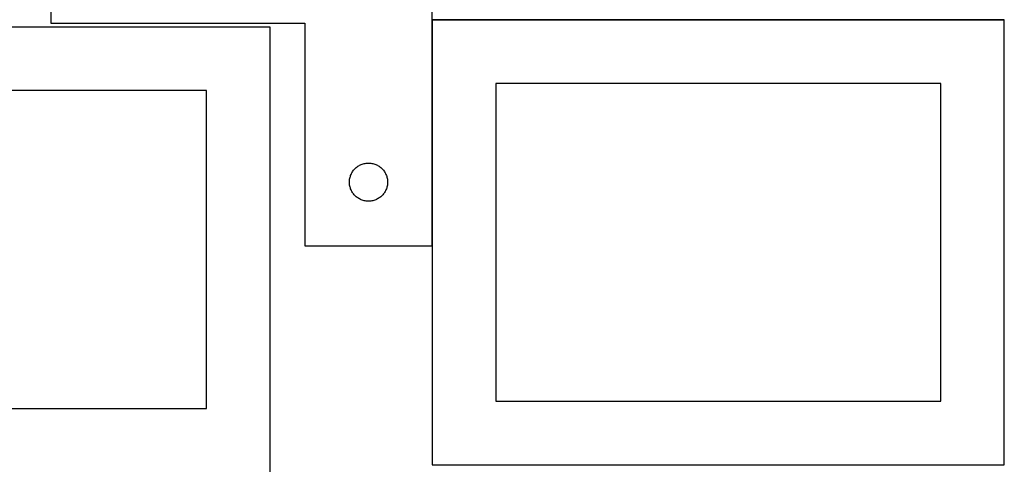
# Model space of a CAD drawing. Header units: millimetres. Extents: x 7 to 1493, y 7 to 2993.
# Tile 8 of 16: x 710 to 1484, y 1413 to 1763. Entities that reach past the tile are written whole.
import ezdxf

# ---------------------------------------------------------------- set-up
doc = ezdxf.new("R2010")
doc.units = ezdxf.units.MM
doc.layers.add('COMMON', color=5, linetype='CONTINUOUS', true_color=0x0000ff)
doc.layers.add('CUT', color=7, linetype='CONTINUOUS', true_color=0x000000)

msp = doc.modelspace()

# ---------------------------------------------------------------- linework, layer by layer
at = {"layer": 'COMMON'}
for p, q in [((1034.298, 1762.923256), (1034.298, 1585.292304)), ((1034.398001, 1763.023256), (1484.398001, 1763.023256))]:
    msp.add_line(p, q, dxfattribs=at)
at = {"layer": 'CUT'}
for p, q in [((734.198, 1835.292304), (734.198, 1760.292304)), ((1034.198, 1585.292304), (1034.198, 1835.292304)), ((734.198, 1760.292304), (934.198, 1760.292304)), ((934.198, 1760.292304), (934.198, 1585.292304)), ((1484.398001, 1762.923256), (1034.398001, 1762.923256)), ((1034.398001, 1762.923256), (1034.398001, 1412.923256)), ((1484.398001, 1412.923256), (1484.398001, 1762.923256)), ((906.836258, 1757.324784), (456.836258, 1757.324784)), ((906.836258, 1407.324784), (906.836258, 1757.324784)), ((1434.398001, 1712.923256), (1084.398001, 1712.923256)), ((1084.398001, 1712.923256), (1084.398001, 1462.923256)), ((1434.398001, 1462.923256), (1434.398001, 1712.923256)), ((856.836258, 1707.324784), (506.836258, 1707.324784)), ((856.836258, 1457.324784), (856.836258, 1707.324784)), ((980.752683, 1649.89127), (981.508788, 1650.049273)), ((981.508788, 1650.049273), (982.272024, 1650.168144)), ((982.272024, 1650.168144), (983.040368, 1650.247567)), ((983.040368, 1650.247567), (983.811781, 1650.287331)), ((983.811781, 1650.287331), (984.584218, 1650.287331)), ((984.584218, 1650.287331), (985.355632, 1650.247567)), ((985.355632, 1650.247567), (986.123975, 1650.168144)), ((986.123975, 1650.168144), (986.887211, 1650.049273)), ((986.887211, 1650.049273), (987.643316, 1649.89127)), ((970.780693, 1641.998711), (971.143721, 1642.680525)), ((971.143721, 1642.680525), (971.541366, 1643.342747)), ((971.541366, 1643.342747), (971.972575, 1643.98362)), ((971.972575, 1643.98362), (972.436203, 1644.601446)), ((972.436203, 1644.601446), (972.931021, 1645.194586)), ((972.931021, 1645.194586), (973.455717, 1645.761466)), ((973.455717, 1645.761466), (974.0089, 1646.300584)), ((974.0089, 1646.300584), (974.589102, 1646.810511)), ((974.589102, 1646.810511), (975.194785, 1647.289893)), ((975.194785, 1647.289893), (975.824344, 1647.737459)), ((975.824344, 1647.737459), (976.476108, 1648.152023)), ((976.476108, 1648.152023), (977.148348, 1648.532486)), ((977.148348, 1648.532486), (977.839284, 1648.877838)), ((977.839284, 1648.877838), (978.547081, 1649.187164)), ((978.547081, 1649.187164), (979.269864, 1649.459642)), ((979.269864, 1649.459642), (980.005715, 1649.694552)), ((980.005715, 1649.694552), (980.752683, 1649.89127)), ((987.643316, 1649.89127), (988.390284, 1649.694552)), ((988.390284, 1649.694552), (989.126135, 1649.459642)), ((989.126135, 1649.459642), (989.848918, 1649.187164)), ((989.848918, 1649.187164), (990.556715, 1648.877838)), ((990.556715, 1648.877838), (991.247651, 1648.532486)), ((991.247651, 1648.532486), (991.919892, 1648.152023)), ((991.919892, 1648.152023), (992.571655, 1647.737459)), ((992.571655, 1647.737459), (993.201214, 1647.289893)), ((993.201214, 1647.289893), (993.806897, 1646.810511)), ((993.806897, 1646.810511), (994.3871, 1646.300584)), ((994.3871, 1646.300584), (994.940282, 1645.761466)), ((994.940282, 1645.761466), (995.464979, 1645.194586)), ((995.464979, 1645.194586), (995.959797, 1644.601446)), ((995.959797, 1644.601446), (996.423425, 1643.98362)), ((996.423425, 1643.98362), (996.854633, 1643.342747)), ((996.854633, 1643.342747), (997.252278, 1642.680525)), ((997.252278, 1642.680525), (997.615306, 1641.998711)), ((969.198, 1635.292304), (969.217888, 1636.064485)), ((969.217888, 1634.520123), (969.198, 1635.292304)), ((969.217888, 1636.064485), (969.277501, 1636.834619)), ((969.277501, 1633.749989), (969.217888, 1634.520123)), ((969.277501, 1636.834619), (969.376681, 1637.600663)), ((969.376681, 1637.600663), (969.515164, 1638.360585)), ((969.515164, 1638.360585), (969.692584, 1639.112371)), ((969.692584, 1639.112371), (969.908469, 1639.854026)), ((969.908469, 1639.854026), (970.162247, 1640.583585)), ((970.162247, 1640.583585), (970.453246, 1641.299113)), ((970.453246, 1641.299113), (970.780693, 1641.998711)), ((997.615306, 1641.998711), (997.942753, 1641.299113)), ((997.942753, 1641.299113), (998.233752, 1640.583585)), ((998.233752, 1640.583585), (998.48753, 1639.854026)), ((998.48753, 1639.854026), (998.703415, 1639.112371)), ((998.703415, 1639.112371), (998.880835, 1638.360585)), ((998.880835, 1638.360585), (999.019318, 1637.600663)), ((999.019318, 1637.600663), (999.118498, 1636.834619)), ((999.118498, 1636.834619), (999.178111, 1636.064485)), ((999.178111, 1634.520123), (999.118498, 1633.749989)), ((999.178111, 1636.064485), (999.198, 1635.292304)), ((999.198, 1635.292304), (999.178111, 1634.520123)), ((969.376681, 1632.983945), (969.277501, 1633.749989)), ((969.515164, 1632.224023), (969.376681, 1632.983945)), ((969.692584, 1631.472237), (969.515164, 1632.224023)), ((969.908469, 1630.730582), (969.692584, 1631.472237)), ((970.162247, 1630.001023), (969.908469, 1630.730582)), ((970.453246, 1629.285495), (970.162247, 1630.001023)), ((970.780693, 1628.585897), (970.453246, 1629.285495)), ((971.143721, 1627.904083), (970.780693, 1628.585897)), ((971.541366, 1627.241861), (971.143721, 1627.904083)), ((971.972575, 1626.600988), (971.541366, 1627.241861)), ((996.854633, 1627.241861), (996.423425, 1626.600988)), ((997.252278, 1627.904083), (996.854633, 1627.241861)), ((997.615306, 1628.585897), (997.252278, 1627.904083)), ((997.942753, 1629.285495), (997.615306, 1628.585897)), ((998.233752, 1630.001023), (997.942753, 1629.285495)), ((998.48753, 1630.730582), (998.233752, 1630.001023)), ((998.703415, 1631.472237), (998.48753, 1630.730582)), ((998.880835, 1632.224023), (998.703415, 1631.472237)), ((999.019318, 1632.983945), (998.880835, 1632.224023)), ((999.118498, 1633.749989), (999.019318, 1632.983945)), ((972.436203, 1625.983162), (971.972575, 1626.600988)), ((972.931021, 1625.390022), (972.436203, 1625.983162)), ((973.455717, 1624.823142), (972.931021, 1625.390022)), ((974.0089, 1624.284023), (973.455717, 1624.823142)), ((974.589102, 1623.774097), (974.0089, 1624.284023)), ((975.194785, 1623.294715), (974.589102, 1623.774097)), ((975.824344, 1622.847149), (975.194785, 1623.294715)), ((976.476108, 1622.432585), (975.824344, 1622.847149)), ((977.148348, 1622.052122), (976.476108, 1622.432585)), ((977.839284, 1621.70677), (977.148348, 1622.052122)), ((978.547081, 1621.397444), (977.839284, 1621.70677)), ((979.269864, 1621.124966), (978.547081, 1621.397444)), ((980.005715, 1620.890056), (979.269864, 1621.124966)), ((980.752683, 1620.693338), (980.005715, 1620.890056)), ((981.508788, 1620.535335), (980.752683, 1620.693338)), ((982.272024, 1620.416464), (981.508788, 1620.535335)), ((983.040368, 1620.337041), (982.272024, 1620.416464)), ((983.811781, 1620.297277), (983.040368, 1620.337041)), ((984.584218, 1620.297277), (983.811781, 1620.297277)), ((985.355632, 1620.337041), (984.584218, 1620.297277)), ((986.123975, 1620.416464), (985.355632, 1620.337041)), ((986.887211, 1620.535335), (986.123975, 1620.416464)), ((987.643316, 1620.693338), (986.887211, 1620.535335)), ((988.390284, 1620.890056), (987.643316, 1620.693338)), ((989.126135, 1621.124966), (988.390284, 1620.890056)), ((989.848918, 1621.397444), (989.126135, 1621.124966)), ((990.556715, 1621.70677), (989.848918, 1621.397444)), ((991.247651, 1622.052122), (990.556715, 1621.70677)), ((991.919892, 1622.432585), (991.247651, 1622.052122)), ((992.571655, 1622.847149), (991.919892, 1622.432585)), ((993.201214, 1623.294715), (992.571655, 1622.847149)), ((993.806897, 1623.774097), (993.201214, 1623.294715)), ((994.3871, 1624.284023), (993.806897, 1623.774097)), ((994.940282, 1624.823142), (994.3871, 1624.284023)), ((995.464979, 1625.390022), (994.940282, 1624.823142)), ((995.959797, 1625.983162), (995.464979, 1625.390022)), ((996.423425, 1626.600988), (995.959797, 1625.983162)), ((934.198, 1585.292304), (1034.198, 1585.292304)), ((506.836258, 1457.324784), (856.836258, 1457.324784)), ((1084.398001, 1462.923256), (1434.398001, 1462.923256)), ((1034.398001, 1412.923256), (1484.398001, 1412.923256))]:
    msp.add_line(p, q, dxfattribs=at)

doc.saveas('drawing.dxf')
